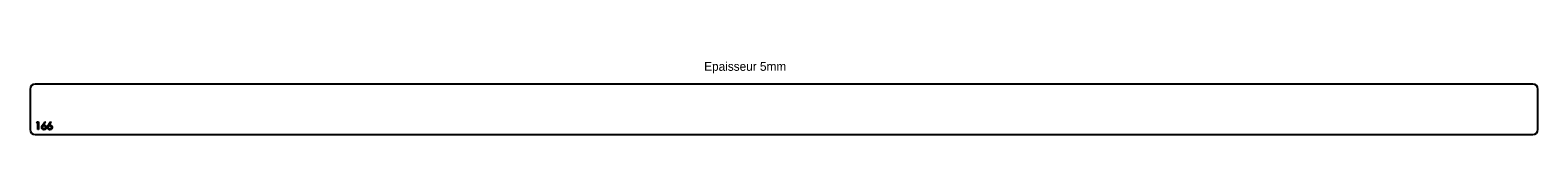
# Model space of a CAD drawing. Header units: millimetres. Extents: x 637 to 3625, y 2282 to 2426.
import ezdxf

# ---------------------------------------------------------------- set-up
doc = ezdxf.new("R2010")
doc.units = ezdxf.units.MM
doc.header["$LTSCALE"] = 10

msp = doc.modelspace()

# ---------------------------------------------------------------- linework, layer by layer
at = {"color": 7, "linetype": 'Continuous', "lineweight": 25}
for p, q in [((637.2, 2371.6), (637.2, 2291.6)), ((3615.2, 2381.6), (647.2, 2381.6)), ((3625.2, 2291.6), (3625.2, 2371.6)), ((647.2, 2281.6), (3615.2, 2281.6))]:
    msp.add_line(p, q, dxfattribs=at)
at = {"color": 1, "linetype": 'Continuous', "lineweight": 25}
for p, q in [((650.1, 2305.1), (651, 2306.6)), ((652.4, 2305.1), (650.1, 2305.1)), ((651, 2306.6), (653.7, 2306.6)), ((652.4, 2291.6), (652.4, 2305.1)), ((653.7, 2306.6), (653.7, 2291.6)), ((661.8, 2300.1), (666.2, 2307)), ((667.3, 2306.2), (663.3, 2300.1)), ((666.2, 2307), (667.3, 2306.2)), ((673.3, 2300.1), (677.8, 2307)), ((678.8, 2306.2), (674.9, 2300.1)), ((677.8, 2307), (678.8, 2306.2)), ((653.7, 2291.6), (652.4, 2291.6))]:
    msp.add_line(p, q, dxfattribs=at)
at = {"color": 7, "linetype": 'Continuous', "lineweight": 25}
for centre, start, end in [((647.2, 2371.6), 90, 180), ((3615.2, 2371.6), 0, 90), ((647.2, 2291.6), 180, 270), ((3615.2, 2291.6), 270, 0)]:
    msp.add_arc(centre, 10, start, end, dxfattribs=at)
at = {"color": 1, "linetype": 'Continuous', "lineweight": 25}
for points, knots in [([(660.1, 2295.8), (660.1, 2295.9), (660.1, 2296.3), (660.2, 2296.7), (660.3, 2297.2), (660.4, 2297.6), (660.6, 2298), (660.7, 2298.3), (660.8, 2298.5), (661, 2298.8), (661.1, 2299.1), (661.3, 2299.5), (661.5, 2299.8), (661.7, 2300), (661.8, 2300.1)], [0, 0, 0, 0, 0.097806, 0.1996123, 0.305296, 0.4158174, 0.4742406, 0.5372869, 0.6033858, 0.6743112, 0.7495305, 0.8286083, 0.9120427, 1, 1, 1, 1]), ([(664.6, 2291.2), (664.4, 2291.2), (664, 2291.2), (663.4, 2291.4), (662.9, 2291.5), (662.3, 2291.8), (661.8, 2292.1), (661.4, 2292.5), (661, 2293), (660.7, 2293.5), (660.4, 2294), (660.2, 2294.6), (660.1, 2295.2), (660.1, 2295.6), (660.1, 2295.8)], [0, 0, 0, 0, 0.084339, 0.167061, 0.249579, 0.33294, 0.416119, 0.49776, 0.580626, 0.664858, 0.749533, 0.832448, 0.915661, 1, 1, 1, 1]), ([(664.6, 2298.7), (664.5, 2298.7), (664.3, 2298.7), (663.9, 2298.7), (663.6, 2298.6), (663.3, 2298.5), (663, 2298.4), (662.8, 2298.2), (662.5, 2298.1), (662.3, 2297.9), (662.1, 2297.6), (661.9, 2297.4), (661.8, 2297.1), (661.7, 2296.9), (661.6, 2296.6), (661.5, 2296.3), (661.4, 2296), (661.4, 2295.8), (661.4, 2295.7)], [0, 0, 0, 0, 0.070596, 0.138509, 0.203802, 0.266994, 0.329059, 0.391139, 0.453136, 0.515769, 0.577944, 0.638945, 0.698364, 0.757306, 0.816402, 0.876272, 0.93682, 1, 1, 1, 1]), ([(661.4, 2295.7), (661.4, 2295.6), (661.4, 2295.4), (661.5, 2295.1), (661.6, 2294.9), (661.7, 2294.6), (661.8, 2294.3), (662, 2294.1), (662.2, 2293.8), (662.4, 2293.6), (662.6, 2293.4), (662.9, 2293.2), (663.2, 2293.1), (663.5, 2293), (663.7, 2292.9), (664.1, 2292.8), (664.4, 2292.8), (664.6, 2292.8), (664.7, 2292.8)], [0, 0, 0, 0, 0.061846, 0.1218752, 0.1807721, 0.2392611, 0.2986229, 0.3586708, 0.4207673, 0.485205, 0.5503556, 0.6136365, 0.6766033, 0.7393231, 0.8021859, 0.8667309, 0.9320449, 1, 1, 1, 1]), ([(663.3, 2300.1), (663.6, 2300.2), (664.1, 2300.2), (664.6, 2300.3), (664.9, 2300.3)], [0, 0, 0, 0, 0.512659, 1, 1, 1, 1]), ([(668, 2295.7), (668, 2295.8), (668, 2296), (667.9, 2296.3), (667.8, 2296.6), (667.7, 2296.9), (667.6, 2297.1), (667.4, 2297.4), (667.2, 2297.6), (667, 2297.9), (666.7, 2298.1), (666.5, 2298.2), (666.2, 2298.4), (665.9, 2298.5), (665.6, 2298.6), (665.3, 2298.7), (664.9, 2298.7), (664.7, 2298.7), (664.6, 2298.7)], [0, 0, 0, 0, 0.061145, 0.120007, 0.178246, 0.236508, 0.294903, 0.354696, 0.416717, 0.480659, 0.545834, 0.609768, 0.672988, 0.73581, 0.799817, 0.86476, 0.93108, 1, 1, 1, 1]), ([(669.3, 2295.8), (669.3, 2295.6), (669.3, 2295.2), (669.2, 2294.6), (669, 2294), (668.7, 2293.5), (668.4, 2293), (668, 2292.5), (667.5, 2292.2), (667, 2291.8), (666.5, 2291.6), (665.9, 2291.4), (665.3, 2291.2), (664.8, 2291.2), (664.6, 2291.2)], [0, 0, 0, 0, 0.085993, 0.169113, 0.250536, 0.331896, 0.41356, 0.494112, 0.576294, 0.660703, 0.74612, 0.83001, 0.914417, 1, 1, 1, 1]), ([(664.7, 2292.8), (664.8, 2292.8), (665, 2292.8), (665.4, 2292.8), (665.7, 2292.9), (666, 2293), (666.3, 2293.1), (666.5, 2293.2), (666.8, 2293.4), (667, 2293.6), (667.2, 2293.8), (667.4, 2294.1), (667.6, 2294.3), (667.7, 2294.6), (667.8, 2294.9), (667.9, 2295.1), (668, 2295.4), (668, 2295.6), (668, 2295.7)], [0, 0, 0, 0, 0.067943, 0.133246, 0.19778, 0.260632, 0.323341, 0.386297, 0.450071, 0.51521, 0.579637, 0.641333, 0.701709, 0.76078, 0.819259, 0.878146, 0.938165, 1, 1, 1, 1]), ([(664.9, 2300.3), (665, 2300.3), (665.3, 2300.2), (665.8, 2300.2), (666.2, 2300.1), (666.6, 2299.9), (667, 2299.8), (667.4, 2299.5), (667.7, 2299.3), (668, 2299), (668.3, 2298.7), (668.6, 2298.3), (668.8, 2297.9), (669, 2297.5), (669.1, 2297.1), (669.3, 2296.7), (669.3, 2296.3), (669.3, 2296), (669.3, 2295.8)], [0, 0, 0, 0, 0.065232, 0.128407, 0.19007, 0.250947, 0.311551, 0.372869, 0.435031, 0.49908, 0.5631, 0.62552, 0.686691, 0.747683, 0.80856, 0.87074, 0.93434, 1, 1, 1, 1]), ([(671.6, 2295.8), (671.6, 2295.9), (671.6, 2296.3), (671.7, 2296.7), (671.8, 2297.2), (672, 2297.6), (672.1, 2298), (672.2, 2298.3), (672.4, 2298.5), (672.5, 2298.8), (672.7, 2299.1), (672.9, 2299.5), (673.1, 2299.8), (673.2, 2300), (673.3, 2300.1)], [0, 0, 0, 0, 0.097806, 0.1996123, 0.305296, 0.4158174, 0.4742406, 0.5372869, 0.6033858, 0.6743112, 0.7495305, 0.8286083, 0.9120427, 1, 1, 1, 1]), ([(676.2, 2291.2), (676, 2291.2), (675.6, 2291.2), (675, 2291.4), (674.4, 2291.5), (673.9, 2291.8), (673.4, 2292.1), (672.9, 2292.5), (672.5, 2293), (672.2, 2293.5), (672, 2294), (671.8, 2294.6), (671.7, 2295.2), (671.6, 2295.6), (671.6, 2295.8)], [0, 0, 0, 0, 0.084339, 0.167061, 0.249579, 0.33294, 0.416119, 0.49776, 0.580626, 0.664858, 0.749533, 0.832448, 0.915661, 1, 1, 1, 1]), ([(676.1, 2298.7), (676, 2298.7), (675.8, 2298.7), (675.5, 2298.7), (675.2, 2298.6), (674.9, 2298.5), (674.6, 2298.4), (674.3, 2298.2), (674.1, 2298.1), (673.9, 2297.9), (673.6, 2297.6), (673.5, 2297.4), (673.3, 2297.1), (673.2, 2296.9), (673.1, 2296.6), (673, 2296.3), (673, 2296), (673, 2295.8), (673, 2295.7)], [0, 0, 0, 0, 0.070596, 0.138509, 0.203802, 0.266994, 0.329059, 0.391139, 0.453136, 0.515769, 0.577944, 0.638945, 0.698364, 0.757306, 0.816402, 0.876272, 0.93682, 1, 1, 1, 1]), ([(673, 2295.7), (673, 2295.6), (673, 2295.4), (673, 2295.1), (673.1, 2294.9), (673.2, 2294.6), (673.4, 2294.3), (673.5, 2294.1), (673.7, 2293.8), (673.9, 2293.6), (674.2, 2293.4), (674.4, 2293.2), (674.7, 2293.1), (675, 2293), (675.3, 2292.9), (675.6, 2292.8), (675.9, 2292.8), (676.1, 2292.8), (676.2, 2292.8)], [0, 0, 0, 0, 0.061846, 0.1218752, 0.1807721, 0.2392611, 0.2986229, 0.3586708, 0.4207673, 0.485205, 0.5503556, 0.6136365, 0.6766033, 0.7393231, 0.8021859, 0.8667309, 0.9320449, 1, 1, 1, 1]), ([(674.9, 2300.1), (675.1, 2300.2), (675.6, 2300.2), (676.2, 2300.3), (676.4, 2300.3)], [0, 0, 0, 0, 0.512659, 1, 1, 1, 1]), ([(679.5, 2295.7), (679.5, 2295.8), (679.5, 2296), (679.5, 2296.3), (679.4, 2296.6), (679.3, 2296.9), (679.1, 2297.1), (679, 2297.4), (678.8, 2297.6), (678.5, 2297.9), (678.3, 2298.1), (678, 2298.2), (677.7, 2298.4), (677.4, 2298.5), (677.1, 2298.6), (676.8, 2298.7), (676.5, 2298.7), (676.2, 2298.7), (676.1, 2298.7)], [0, 0, 0, 0, 0.061145, 0.120007, 0.178246, 0.236508, 0.294903, 0.354696, 0.416717, 0.480659, 0.545834, 0.609768, 0.672988, 0.73581, 0.799817, 0.86476, 0.93108, 1, 1, 1, 1]), ([(680.9, 2295.8), (680.9, 2295.6), (680.8, 2295.2), (680.7, 2294.6), (680.5, 2294), (680.3, 2293.5), (679.9, 2293), (679.5, 2292.5), (679.1, 2292.2), (678.6, 2291.8), (678, 2291.6), (677.4, 2291.4), (676.8, 2291.2), (676.4, 2291.2), (676.2, 2291.2)], [0, 0, 0, 0, 0.085993, 0.169113, 0.250536, 0.331896, 0.41356, 0.494112, 0.576294, 0.660703, 0.74612, 0.83001, 0.914417, 1, 1, 1, 1]), ([(676.2, 2292.8), (676.4, 2292.8), (676.6, 2292.8), (676.9, 2292.8), (677.2, 2292.9), (677.5, 2293), (677.8, 2293.1), (678.1, 2293.2), (678.3, 2293.4), (678.6, 2293.6), (678.8, 2293.8), (679, 2294.1), (679.1, 2294.3), (679.3, 2294.6), (679.4, 2294.9), (679.5, 2295.1), (679.5, 2295.4), (679.5, 2295.6), (679.5, 2295.7)], [0, 0, 0, 0, 0.067943, 0.133246, 0.19778, 0.260632, 0.323341, 0.386297, 0.450071, 0.51521, 0.579637, 0.641333, 0.701709, 0.76078, 0.819259, 0.878146, 0.938165, 1, 1, 1, 1]), ([(676.4, 2300.3), (676.6, 2300.3), (676.9, 2300.2), (677.3, 2300.2), (677.7, 2300.1), (678.1, 2299.9), (678.5, 2299.8), (678.9, 2299.5), (679.2, 2299.3), (679.6, 2299), (679.9, 2298.7), (680.1, 2298.3), (680.4, 2297.9), (680.5, 2297.5), (680.7, 2297.1), (680.8, 2296.7), (680.9, 2296.3), (680.9, 2296), (680.9, 2295.8)], [0, 0, 0, 0, 0.065232, 0.128407, 0.19007, 0.250947, 0.311551, 0.372869, 0.435031, 0.49908, 0.5631, 0.62552, 0.686691, 0.747683, 0.80856, 0.87074, 0.93434, 1, 1, 1, 1])]:
    msp.add_open_spline(points, degree=3, knots=knots, dxfattribs=at)

# ---------------------------------------------------------------- texts
at = {"insert": (1973, 2425.4), "char_height": 17.5, "attachment_point": 1}
msp.add_mtext_dynamic_manual_height_columns('Epaisseur 5mm', width=326.111, gutter_width=87.5, heights=[0], dxfattribs=at)

doc.saveas('drawing.dxf')
